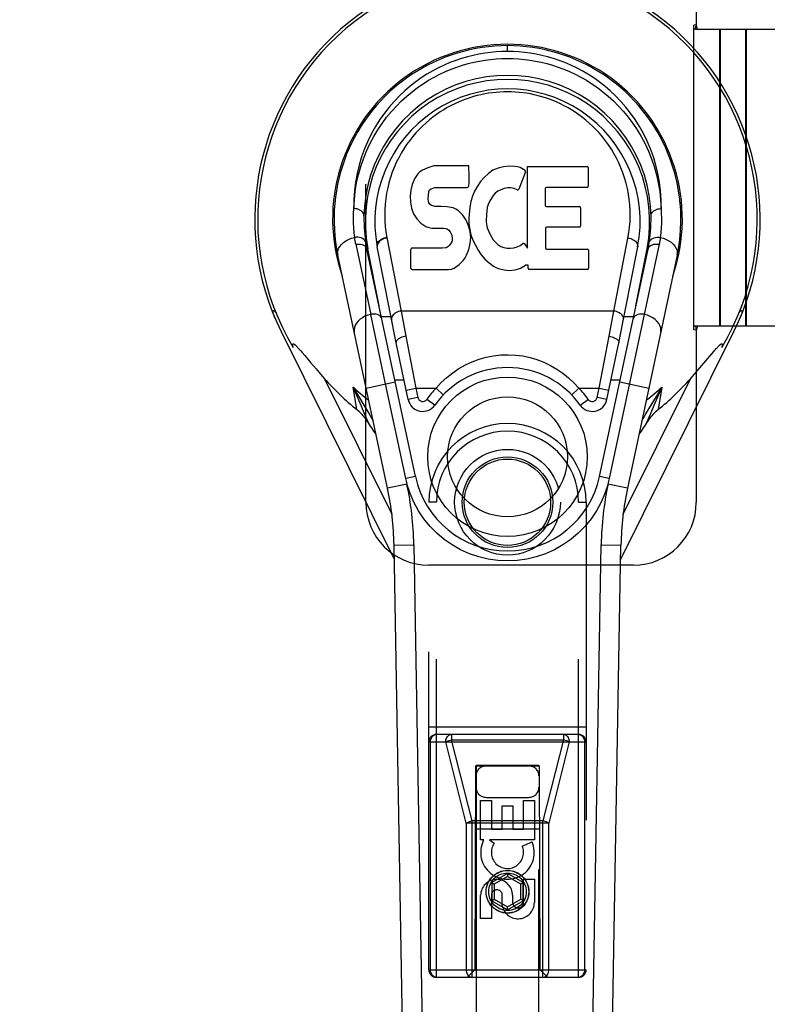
# Model space of a CAD drawing. Header units: inches. Extents: x 0 to 230, y 0 to 149.
# Tile 37 of 92: x 68.16 to 71.13, y 69.69 to 73.6. Entities that reach past the tile are written whole.
import ezdxf

# ---------------------------------------------------------------- set-up
doc = ezdxf.new("R2010")
doc.units = ezdxf.units.IN
doc.header["$LTSCALE"] = 12.635135
doc.header["$MEASUREMENT"] = 0
doc.linetypes.add('HIDDEN', pattern=[0.2, 0.1, -0.1])
doc.linetypes.add('PHANTOM', pattern=[0.8, 0.45, -0.05, 0.1, -0.05, 0.1, -0.05])
doc.layers.get('0').update_dxf_attribs({"linetype": 'CONTINUOUS'})
for name, color, linetype in [('02___PRT_ALL_AXES', 7, 'CONTINUOUS'), ('AVAILABLE_DOOR_SPACE', 7, 'CONTINUOUS'), ('DEFAULT_2', 8, 'HIDDEN'), ('DIMENSIONS', 7, 'CONTINUOUS')]:
    doc.layers.add(name, color=color, linetype=linetype)
doc.styles.get("Standard").update_dxf_attribs({"font": 'arial.ttf'})
doc.dimstyles.new('DIMSTYLE_1', dxfattribs={"dimtxt": 1.013514, "dimasz": 1.351351, "dimexe": 0.09, "dimexo": 0.07, "dimgap": 0.0375, "dimtad": 0, "dimtih": 1, "dimtoh": 1, "dimzin": 4, "dimdsep": 46, "dimtxsty": 'Standard', "dimblk": '_FILLED', "dimblk1": '_FILLED', "dimblk2": '_FILLED', "dimcen": 0.09, "dimazin": 1, "dimtfac": 1, "dimtofl": 0, "dimtmove": 0, "dimatfit": 3, "dimldrblk": '_FILLED', "dimfxl": 1, "dimtolj": 1, "dimtzin": 4, "dimarcsym": 0})

# ---------------------------------------------------------------- blocks, each defined once
blk = doc.blocks.new('_FILLED')
at = {"color": 0, "linetype": 'ByBlock'}
blk.add_solid([(0, 0), (-1, 0.2), (-1, -0.2)], dxfattribs=at)
blk = doc.blocks.new('*D13')
at = {"layer": 'DIMENSIONS', "color": 2, "linetype": 'Continuous'}
for p, q in [((69.2811, 84.0253), (66.6874, 84.0253)), ((72.9061, 84.0253), (75.6088, 84.0253))]:
    blk.add_line(p, q, dxfattribs=at)
at = {"layer": 'DIMENSIONS', "color": 2, "linetype": 'Continuous', "xscale": 1.3513513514, "yscale": 1.3513513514, "zscale": 1.3513513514}
blk.add_blockref('_FILLED', (69.2811, 84.0253), dxfattribs=at)
at = {"layer": 'DIMENSIONS', "color": 2, "linetype": 'Continuous', "xscale": 1.3513513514, "yscale": 1.3513513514, "zscale": 1.3513513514, "rotation": 180}
blk.add_blockref('_FILLED', (72.9061, 84.0253), dxfattribs=at)
at = {"layer": 'DIMENSIONS', "color": 2, "linetype": 'Continuous', "insert": (66.1807, 84.5321), "char_height": 1.01351, "width": 2.754195, "attachment_point": 3, "line_spacing_factor": 0.9}
blk.add_mtext('3.63', dxfattribs=at)

msp = doc.modelspace()

# ---------------------------------------------------------------- linework, layer by layer
at = {"color": 7, "linetype": 'Continuous'}
for p, q in [((70.0936, 73.4766), (70.0936, 73.4997)), ((69.7459, 72.9985), (69.7374, 72.9905)), ((69.7555, 73.005), (69.7459, 72.9985)), ((69.7771, 73.0148), (69.7555, 73.005)), ((69.8005, 73.0221), (69.7771, 73.0148)), ((69.9401, 73.0221), (69.8005, 73.0221)), ((69.9418, 72.9793), (69.9401, 73.0221)), ((70.036, 73.0047), (70.0178, 72.9918)), ((70.0564, 73.0136), (70.036, 73.0047)), ((70.0782, 73.0185), (70.0564, 73.0136)), ((70.1003, 73.0206), (70.0782, 73.0185)), ((70.1229, 73.0202), (70.1003, 73.0206)), ((70.134, 73.0186), (70.1229, 73.0202)), ((70.1445, 73.0152), (70.134, 73.0186)), ((70.1646, 72.998), (70.1384, 72.9298)), ((70.1632, 73.0031), (70.1445, 73.0152)), ((70.1734, 72.6949), (70.1734, 73.0201)), ((70.1734, 73.0201), (70.4102, 73.0201)), ((70.4147, 73.0156), (70.4147, 72.9412)), ((69.7237, 72.9709), (69.7144, 72.9484)), ((69.7374, 72.9905), (69.7237, 72.9709)), ((69.9409, 72.9555), (69.9418, 72.9793)), ((69.9868, 72.9598), (69.9738, 72.9416)), ((70.0015, 72.9765), (69.9868, 72.9598)), ((70.0178, 72.9918), (70.0015, 72.9765)), ((69.7093, 72.925), (69.7075, 72.9013)), ((69.7144, 72.9484), (69.7093, 72.925)), ((69.7792, 72.9046), (69.7813, 72.9197)), ((69.7813, 72.9197), (69.7844, 72.9263)), ((69.7844, 72.9263), (69.7902, 72.9312)), ((69.7902, 72.9312), (69.8045, 72.9356)), ((69.8045, 72.9356), (69.8194, 72.9368)), ((69.8194, 72.9368), (69.9323, 72.9368)), ((69.9323, 72.9368), (69.9379, 72.9373)), ((69.9379, 72.9373), (69.9397, 72.9427)), ((69.9397, 72.9427), (69.9409, 72.9555)), ((69.963, 72.9221), (69.9545, 72.9015)), ((69.9738, 72.9416), (69.963, 72.9221)), ((70.0558, 72.9217), (70.0451, 72.9142)), ((70.0807, 72.9322), (70.0558, 72.9217)), ((70.0935, 72.9355), (70.0807, 72.9322)), ((70.1068, 72.9353), (70.0935, 72.9355)), ((70.12, 72.9322), (70.1068, 72.9353)), ((70.1324, 72.9273), (70.12, 72.9322)), ((70.2435, 72.9323), (70.2435, 72.8648)), ((70.4102, 72.9367), (70.248, 72.9367)), ((69.7075, 72.9013), (69.7083, 72.8774)), ((69.7786, 72.8896), (69.7792, 72.9046)), ((69.7792, 72.882), (69.7786, 72.8896)), ((69.7815, 72.8749), (69.7792, 72.882)), ((69.9484, 72.88), (69.9443, 72.8581)), ((69.9545, 72.9015), (69.9484, 72.88)), ((70.0227, 72.8806), (70.0168, 72.8688)), ((70.0368, 72.9038), (70.0227, 72.8806)), ((70.0451, 72.9142), (70.0368, 72.9038)), ((69.7083, 72.8774), (69.7122, 72.8539)), ((69.7122, 72.8539), (69.7206, 72.8317)), ((69.7861, 72.8689), (69.7815, 72.8749)), ((69.7922, 72.8645), (69.7861, 72.8689)), ((69.8066, 72.8605), (69.7922, 72.8645)), ((69.8307, 72.8612), (69.8066, 72.8605)), ((69.8546, 72.86), (69.8307, 72.8612)), ((69.8781, 72.8549), (69.8546, 72.86)), ((69.889, 72.8501), (69.8781, 72.8549)), ((69.8989, 72.8432), (69.889, 72.8501)), ((69.9161, 72.8264), (69.8989, 72.8432)), ((69.9443, 72.8581), (69.9397, 72.8137)), ((70.013, 72.8562), (70.0098, 72.8294)), ((70.0168, 72.8688), (70.013, 72.8562)), ((70.248, 72.8603), (70.3792, 72.8603)), ((70.3837, 72.8559), (70.3837, 72.7827)), ((69.7206, 72.8317), (69.7334, 72.8115)), ((69.7334, 72.8115), (69.7497, 72.7942)), ((69.9292, 72.8063), (69.9161, 72.8264)), ((69.9386, 72.7842), (69.9292, 72.8063)), ((69.9397, 72.8137), (69.9406, 72.7915)), ((70.0098, 72.8294), (70.0091, 72.8025)), ((70.0091, 72.8025), (70.0104, 72.7893)), ((69.7497, 72.7942), (69.7696, 72.781)), ((69.7696, 72.781), (69.7807, 72.7769)), ((69.7807, 72.7769), (69.7924, 72.7749)), ((69.7924, 72.7749), (69.8399, 72.7744)), ((69.8399, 72.7744), (69.8475, 72.7737)), ((69.8475, 72.7737), (69.8544, 72.7713)), ((69.8544, 72.7713), (69.8605, 72.7667)), ((69.8605, 72.7667), (69.8654, 72.7607)), ((69.8654, 72.7607), (69.8719, 72.7472)), ((69.9448, 72.7611), (69.9386, 72.7842)), ((69.9406, 72.7915), (69.9437, 72.7694)), ((69.9437, 72.7694), (69.9483, 72.7475)), ((69.9474, 72.7372), (69.9448, 72.7611)), ((70.0104, 72.7893), (70.0135, 72.7764)), ((70.0135, 72.7764), (70.0237, 72.7516)), ((70.2447, 72.7738), (70.2447, 72.6962)), ((70.3792, 72.7783), (70.2492, 72.7783)), ((69.6146, 72.738), (69.6718, 72.4454)), ((69.8736, 72.7245), (69.871, 72.7176)), ((69.8719, 72.7472), (69.8743, 72.732)), ((69.8743, 72.732), (69.8736, 72.7245)), ((69.9457, 72.7133), (69.9474, 72.7372)), ((69.9483, 72.7475), (69.9553, 72.7265)), ((69.9553, 72.7265), (69.9767, 72.6872)), ((70.0237, 72.7516), (70.037, 72.7285)), ((70.037, 72.7285), (70.0457, 72.7185)), ((70.5155, 72.4454), (70.5721, 72.7352)), ((69.491, 72.7104), (69.5504, 72.4321)), ((69.7278, 71.7882), (69.5353, 72.6917)), ((69.5835, 72.4654), (69.5392, 72.6925)), ((69.651, 72.3186), (69.5765, 72.6998)), ((69.71, 72.6155), (69.71, 72.6904)), ((69.7738, 72.6954), (69.7145, 72.6948)), ((69.8346, 72.6957), (69.7738, 72.6954)), ((69.8498, 72.6969), (69.8346, 72.6957)), ((69.8562, 72.7003), (69.8498, 72.6969)), ((69.8617, 72.7056), (69.8562, 72.7003)), ((69.871, 72.7176), (69.8617, 72.7056)), ((69.9309, 72.6677), (69.9395, 72.6901)), ((69.9395, 72.6901), (69.9457, 72.7133)), ((69.9767, 72.6872), (69.9893, 72.6688)), ((70.0457, 72.7185), (70.0558, 72.7096)), ((70.0558, 72.7096), (70.067, 72.7022)), ((70.067, 72.7022), (70.0794, 72.6974)), ((70.0794, 72.6974), (70.0926, 72.695)), ((70.0926, 72.695), (70.106, 72.6945)), ((70.106, 72.6945), (70.1191, 72.6965)), ((70.1191, 72.6965), (70.1319, 72.7005)), ((70.1319, 72.7005), (70.144, 72.706)), ((70.144, 72.706), (70.1551, 72.7135)), ((70.1615, 72.7124), (70.1734, 72.6949)), ((70.2492, 72.6918), (70.4108, 72.6918)), ((70.4153, 72.6873), (70.4153, 72.6152)), ((70.4594, 71.7882), (70.652, 72.6917)), ((70.6962, 72.7104), (70.4979, 71.78)), ((70.5362, 72.3186), (70.6108, 72.6998)), ((70.6037, 72.4654), (70.6481, 72.6925)), ((69.6171, 71.7411), (69.4198, 72.6671)), ((69.9018, 72.6301), (69.9188, 72.647)), ((69.9188, 72.647), (69.9255, 72.6569)), ((69.9255, 72.6569), (69.9309, 72.6677)), ((69.9893, 72.6688), (70.0039, 72.6521)), ((70.0039, 72.6521), (70.0204, 72.6371)), ((70.7675, 72.6671), (70.5701, 71.7411)), ((69.7148, 72.6107), (69.8589, 72.6107)), ((69.8589, 72.6107), (69.8708, 72.6123)), ((69.8708, 72.6123), (69.882, 72.6163)), ((69.882, 72.6163), (69.9018, 72.6301)), ((70.0204, 72.6371), (70.0381, 72.6234)), ((70.0381, 72.6234), (70.0479, 72.6183)), ((70.0479, 72.6183), (70.0584, 72.6146)), ((70.0584, 72.6146), (70.0802, 72.609)), ((70.0802, 72.609), (70.1021, 72.6065)), ((70.1021, 72.6065), (70.1243, 72.6096)), ((70.1243, 72.6096), (70.1456, 72.6163)), ((70.1456, 72.6163), (70.1645, 72.628)), ((70.1645, 72.628), (70.1647, 72.6281)), ((70.1753, 72.6281), (70.1647, 72.6281)), ((70.1753, 72.6152), (70.1753, 72.6281)), ((70.4108, 72.6107), (70.1797, 72.6107)), ((69.1645, 72.4314), (69.1643, 72.4321)), ((69.6093, 72.1555), (69.5504, 72.432)), ((69.6307, 72.4224), (69.5927, 72.4224)), ((70.5155, 72.4454), (69.6718, 72.4454)), ((69.6718, 72.4454), (69.6896, 72.3452)), ((70.4976, 72.3452), (70.5155, 72.4454)), ((70.5945, 72.4224), (70.5565, 72.4224)), ((69.1946, 72.3638), (69.6438, 71.4601)), ((69.6896, 72.3452), (69.7295, 72.1392)), ((70.4577, 72.1392), (70.4976, 72.3452)), ((70.5434, 71.4601), (70.9926, 72.3638)), ((69.2626, 72.2979), (69.2657, 72.2945)), ((69.2657, 72.2945), (69.269, 72.2907)), ((69.699, 72.0935), (69.651, 72.3186)), ((70.4882, 72.0935), (70.5362, 72.3186)), ((70.9165, 72.2887), (70.9199, 72.2926)), ((69.269, 72.2907), (69.2726, 72.2866)), ((69.2726, 72.2866), (69.2782, 72.28)), ((69.2782, 72.28), (69.2883, 72.2681)), ((69.2883, 72.2681), (69.3114, 72.2409)), ((70.8658, 72.2291), (70.9051, 72.2754)), ((70.9051, 72.2754), (70.9128, 72.2845)), ((70.9128, 72.2845), (70.9165, 72.2887)), ((69.3114, 72.2409), (69.3329, 72.2157)), ((69.3329, 72.2157), (69.351, 72.1947)), ((70.8501, 72.2108), (70.8658, 72.2291)), ((69.351, 72.1947), (69.3669, 72.1765)), ((69.3669, 72.1765), (69.6341, 71.6389)), ((70.553, 71.6386), (70.8203, 72.1765)), ((70.8203, 72.1765), (70.8362, 72.1947)), ((70.8362, 72.1947), (70.8501, 72.2108)), ((69.4954, 72.054), (69.4804, 72.1426)), ((69.5323, 72.1391), (69.6478, 72.1637)), ((69.6893, 71.78), (69.6093, 72.1555)), ((69.6461, 72.1718), (69.6823, 72.1718)), ((69.691, 72.131), (69.7295, 72.1392)), ((69.7295, 72.1392), (69.8099, 72.1392)), ((69.7295, 72.1392), (69.7375, 72.1017)), ((69.8099, 72.1392), (69.8383, 72.1119)), ((70.3489, 72.1119), (70.3773, 72.1392)), ((70.3773, 72.1392), (70.4577, 72.1392)), ((70.4497, 72.1017), (70.4577, 72.1392)), ((70.4577, 72.1392), (70.4962, 72.131)), ((70.5049, 72.1718), (70.5412, 72.1718)), ((70.5394, 72.1637), (70.6549, 72.1391)), ((70.7069, 72.1426), (70.6749, 72.0696)), ((70.7069, 72.1426), (70.6918, 72.054)), ((69.7375, 72.1017), (69.699, 72.0935)), ((70.4882, 72.0935), (70.4497, 72.1017)), ((69.8049, 72.0716), (69.7728, 72.0944)), ((70.3824, 72.0716), (70.4144, 72.0944)), ((69.5436, 72.0375), (69.5599, 72.0096)), ((70.6274, 72.0096), (70.6436, 72.0375)), ((70.6202, 71.9622), (70.6159, 71.9559)), ((69.7278, 71.7882), (69.6893, 71.78)), ((70.4979, 71.78), (70.4594, 71.7882)), ((69.6954, 71.7578), (69.6171, 71.7411)), ((70.5701, 71.7411), (70.4919, 71.7578)), ((69.6429, 71.5156), (69.7216, 71.517)), ((69.7151, 67.3763), (69.6429, 71.5156)), ((69.7216, 71.517), (69.7821, 68.0525)), ((70.4052, 68.0525), (70.4657, 71.517)), ((70.4657, 71.517), (70.5444, 71.5156)), ((70.4721, 67.3763), (70.5444, 71.5156))]:
    msp.add_line(p, q, dxfattribs=at)
for points in [[(70.0936, 73.4766), (70.0713, 73.4762), (70.0488, 73.475), (70.0261, 73.4729), (70.0033, 73.4699), (69.9803, 73.466), (69.9573, 73.4612), (69.9342, 73.4554), (69.9112, 73.4487), (69.8882, 73.441), (69.8652, 73.4323), (69.8423, 73.4224), (69.8194, 73.4115), (69.7965, 73.3994), (69.7738, 73.3861), (69.7512, 73.3715), (69.7289, 73.3556), (69.7069, 73.3384), (69.6853, 73.3198), (69.6641, 73.2999), (69.6436, 73.2785), (69.6237, 73.2557), (69.6046, 73.2315), (69.5865, 73.2058), (69.5694, 73.1788), (69.5535, 73.1504), (69.5389, 73.1207), (69.5258, 73.0899), (69.5142, 73.058), (69.5044, 73.0251), (69.4964, 72.9915), (69.4902, 72.9573), (69.486, 72.9226), (69.4838, 72.8877), (69.4835, 72.8525)], [(70.7037, 72.8525), (70.7035, 72.8877), (70.7013, 72.9226), (70.697, 72.9573), (70.6909, 72.9915), (70.6828, 73.0251), (70.673, 73.0579), (70.6615, 73.0898), (70.6484, 73.1206), (70.6338, 73.1503), (70.6179, 73.1787), (70.6008, 73.2057), (70.5826, 73.2314), (70.5636, 73.2557), (70.5437, 73.2785), (70.5231, 73.2999), (70.5019, 73.3199), (70.4803, 73.3384), (70.4583, 73.3556), (70.436, 73.3715), (70.4134, 73.3861), (70.3907, 73.3994), (70.3679, 73.4115), (70.345, 73.4224), (70.322, 73.4323), (70.299, 73.441), (70.276, 73.4487), (70.253, 73.4554), (70.2299, 73.4612), (70.2069, 73.466), (70.1839, 73.4699), (70.1611, 73.4729), (70.1384, 73.475), (70.1159, 73.4762), (70.0936, 73.4766)], [(69.4835, 72.8525), (69.4853, 72.8867), (69.4889, 72.9206), (69.4944, 72.9541), (69.5017, 72.987), (69.5108, 73.0192), (69.5214, 73.0506), (69.5336, 73.081), (69.5472, 73.1103), (69.5622, 73.1385), (69.5783, 73.1654), (69.5955, 73.191), (69.6136, 73.2153), (69.6326, 73.2383), (69.6523, 73.2599), (69.6726, 73.2802), (69.6934, 73.2992), (69.7146, 73.3168), (69.7362, 73.3332), (69.7581, 73.3483), (69.7802, 73.3621), (69.8024, 73.3748), (69.8248, 73.3864), (69.8472, 73.3968), (69.8696, 73.4062), (69.8921, 73.4145), (69.9146, 73.4219), (69.9371, 73.4283), (69.9595, 73.4339), (69.9819, 73.4385), (70.0043, 73.4422), (70.0267, 73.4451), (70.049, 73.4471), (70.0713, 73.4484), (70.0936, 73.4488), (70.1159, 73.4484), (70.1383, 73.4471), (70.1606, 73.4451), (70.1829, 73.4422), (70.2053, 73.4385), (70.2278, 73.4338), (70.2502, 73.4283), (70.2727, 73.4219), (70.2952, 73.4145), (70.3177, 73.4062), (70.3401, 73.3968), (70.3625, 73.3863), (70.3849, 73.3748), (70.4071, 73.3621), (70.4292, 73.3482), (70.4511, 73.3331), (70.4727, 73.3168), (70.4939, 73.2991), (70.5147, 73.2802), (70.535, 73.2599), (70.5547, 73.2383), (70.5736, 73.2153), (70.5918, 73.191), (70.609, 73.1654), (70.6251, 73.1384), (70.64, 73.1103), (70.6536, 73.081), (70.6658, 73.0506), (70.6765, 73.0192), (70.6855, 72.987), (70.6928, 72.9541), (70.6983, 72.9206), (70.7019, 72.8868), (70.7037, 72.8525)], [(70.5721, 72.7352), (70.5759, 72.757), (70.5786, 72.7789), (70.5804, 72.8009), (70.5811, 72.8229), (70.5809, 72.8449), (70.5797, 72.8668), (70.5775, 72.8887), (70.5743, 72.9104), (70.5702, 72.9318), (70.5651, 72.9529), (70.559, 72.9741), (70.552, 72.9949), (70.5444, 73.0145), (70.536, 73.0336), (70.5266, 73.0528), (70.5165, 73.0714), (70.5062, 73.0886), (70.4953, 73.1051), (70.4833, 73.1217), (70.4709, 73.1376), (70.4588, 73.1518), (70.4463, 73.1654), (70.4326, 73.1791), (70.4186, 73.1921), (70.4052, 73.2037), (70.3917, 73.2146), (70.3772, 73.2253), (70.3625, 73.2354), (70.3485, 73.2444), (70.3344, 73.2527), (70.3193, 73.2609), (70.3042, 73.2685), (70.2896, 73.2752), (70.2751, 73.2813), (70.26, 73.287), (70.2448, 73.2923), (70.23, 73.2968), (70.2152, 73.3009), (70.1999, 73.3046), (70.1845, 73.3077), (70.1695, 73.3104), (70.1545, 73.3125), (70.1394, 73.3141), (70.1241, 73.3153), (70.1089, 73.3161), (70.0938, 73.3163), (70.0787, 73.3161), (70.0637, 73.3154), (70.0486, 73.3142), (70.0335, 73.3126), (70.0186, 73.3105), (70.0036, 73.3079), (69.9883, 73.3048), (69.973, 73.3011), (69.9583, 73.2971), (69.9435, 73.2926), (69.9284, 73.2874), (69.9133, 73.2817), (69.8988, 73.2757), (69.8843, 73.2691), (69.8693, 73.2616), (69.8544, 73.2536), (69.8404, 73.2454), (69.8265, 73.2366), (69.8118, 73.2265), (69.7972, 73.2158), (69.7836, 73.2051), (69.7702, 73.1935), (69.7561, 73.1805), (69.7424, 73.1669), (69.7297, 73.1533), (69.7175, 73.139), (69.7051, 73.1232), (69.693, 73.1066), (69.6821, 73.0901), (69.6717, 73.073), (69.6615, 73.0544), (69.6519, 73.0352), (69.6435, 73.016), (69.6358, 72.9965), (69.6288, 72.9759), (69.6227, 72.955), (69.6176, 72.9342), (69.6134, 72.9131)], [(69.6134, 72.9131), (69.6101, 72.8915), (69.6078, 72.8696), (69.6064, 72.8476), (69.6061, 72.8256), (69.6067, 72.8036), (69.6083, 72.7816), (69.6109, 72.7598), (69.6146, 72.738)], [(69.4865, 72.7376), (69.4845, 72.7567), (69.4831, 72.7758), (69.4823, 72.795), (69.4821, 72.8141), (69.4825, 72.8333), (69.4835, 72.8525)], [(69.5229, 72.8237), (69.5225, 72.8281), (69.5211, 72.8324), (69.5189, 72.8364), (69.5159, 72.8401), (69.512, 72.8435), (69.5074, 72.8465), (69.5021, 72.849), (69.4963, 72.8508), (69.49, 72.852), (69.4835, 72.8525)], [(70.6643, 72.8237), (70.6647, 72.8281), (70.6661, 72.8324), (70.6683, 72.8364), (70.6713, 72.8401), (70.6752, 72.8435), (70.6798, 72.8465), (70.6851, 72.849), (70.691, 72.8508), (70.6973, 72.852), (70.7037, 72.8525)], [(70.7037, 72.8525), (70.7047, 72.8333), (70.7051, 72.8141), (70.7049, 72.795), (70.7041, 72.7758), (70.7027, 72.7567), (70.7007, 72.7376)], [(69.4198, 72.6671), (69.4189, 72.6759), (69.42, 72.6847), (69.4229, 72.6933), (69.4275, 72.7016), (69.4339, 72.7096), (69.4419, 72.7171), (69.4514, 72.7239), (69.4621, 72.7297), (69.474, 72.7343), (69.4865, 72.7376)], [(69.4917, 72.7383), (69.4908, 72.7382), (69.4899, 72.7381), (69.4891, 72.738), (69.4882, 72.7379), (69.4874, 72.7378), (69.4865, 72.7376)], [(69.491, 72.7104), (69.4901, 72.7149), (69.4893, 72.7194), (69.4885, 72.724), (69.4878, 72.7285), (69.4871, 72.7331), (69.4865, 72.7376)], [(69.5305, 72.717), (69.5291, 72.7218), (69.5264, 72.7262), (69.5227, 72.73), (69.518, 72.7333), (69.5123, 72.7358), (69.5059, 72.7376), (69.4989, 72.7384), (69.4917, 72.7383)], [(69.5759, 72.7029), (69.5755, 72.7068), (69.576, 72.7107), (69.5771, 72.7145), (69.579, 72.7182), (69.5815, 72.7218), (69.5847, 72.7253), (69.5885, 72.7284), (69.5929, 72.7313), (69.5978, 72.7337), (69.6031, 72.7357), (69.6088, 72.7372), (69.6146, 72.738)], [(69.6151, 72.7352), (69.6096, 72.7344), (69.6042, 72.733), (69.599, 72.7311), (69.5941, 72.7288), (69.5896, 72.726), (69.5857, 72.7228), (69.5824, 72.7193), (69.5797, 72.7156), (69.5777, 72.7117), (69.5765, 72.7077), (69.5761, 72.7037), (69.5765, 72.6998)], [(70.5721, 72.7352), (70.5777, 72.7344), (70.5831, 72.733), (70.5883, 72.7311), (70.5932, 72.7287), (70.5976, 72.726), (70.6015, 72.7228), (70.6049, 72.7193), (70.6075, 72.7156), (70.6095, 72.7117), (70.6107, 72.7077), (70.6111, 72.7037), (70.6108, 72.6998)], [(70.6567, 72.717), (70.6579, 72.7212), (70.6601, 72.7251), (70.663, 72.7286), (70.6667, 72.7316), (70.6711, 72.7342), (70.6762, 72.7363), (70.6818, 72.7377), (70.6879, 72.7384), (70.6943, 72.7384), (70.7007, 72.7376)], [(70.7007, 72.7376), (70.7001, 72.7331), (70.6995, 72.7285), (70.6988, 72.724), (70.698, 72.7194), (70.6971, 72.7149), (70.6962, 72.7104)], [(70.7007, 72.7376), (70.7128, 72.7345), (70.7242, 72.7301), (70.7345, 72.7248), (70.7437, 72.7184), (70.7519, 72.7112), (70.7587, 72.7031), (70.7638, 72.6944), (70.767, 72.6854), (70.7683, 72.6762), (70.7675, 72.6671)], [(69.491, 72.7104), (69.492, 72.7106), (69.493, 72.7108), (69.4939, 72.711), (69.4949, 72.7111), (69.4958, 72.7112), (69.4968, 72.7114)], [(69.4968, 72.7114), (69.5036, 72.7116), (69.5102, 72.7111), (69.5163, 72.7097), (69.5219, 72.7075), (69.5267, 72.7045), (69.5307, 72.7008)], [(69.5307, 72.7008), (69.5336, 72.6965), (69.5353, 72.6917)], [(70.652, 72.6917), (70.6532, 72.6955), (70.6551, 72.699), (70.6577, 72.702)], [(70.6577, 72.702), (70.6609, 72.7048), (70.6647, 72.7071), (70.669, 72.709), (70.6739, 72.7105), (70.6791, 72.7114), (70.6847, 72.7117), (70.6905, 72.7114)], [(70.6905, 72.7114), (70.6919, 72.7112), (70.6933, 72.711), (70.6948, 72.7107), (70.6962, 72.7104)], [(69.1643, 72.4321), (69.1638, 72.4338), (69.1632, 72.4359), (69.1627, 72.4378), (69.1623, 72.4397), (69.162, 72.4414), (69.1619, 72.4429), (69.1619, 72.4442), (69.1621, 72.4454), (69.1625, 72.4462), (69.1632, 72.4467), (69.164, 72.4469), (69.1651, 72.4467), (69.1663, 72.4461), (69.1675, 72.4453), (69.1689, 72.4442), (69.1703, 72.4428), (69.1717, 72.4413), (69.1732, 72.4397)], [(69.1705, 72.416), (69.1693, 72.4189), (69.1682, 72.4217), (69.1671, 72.4243), (69.1662, 72.4268), (69.1653, 72.4292), (69.1645, 72.4314)], [(69.5504, 72.4321), (69.5384, 72.4288), (69.5273, 72.4244), (69.5171, 72.419), (69.508, 72.4127), (69.5, 72.4054), (69.4934, 72.3974), (69.4884, 72.3888), (69.4852, 72.3799), (69.484, 72.3708), (69.4848, 72.3618)], [(69.5561, 72.433), (69.5552, 72.4329), (69.5542, 72.4327), (69.5532, 72.4326), (69.5523, 72.4324), (69.5513, 72.4322), (69.5504, 72.4321)], [(69.5946, 72.4133), (69.593, 72.4179), (69.5903, 72.4221), (69.5865, 72.4257), (69.5819, 72.4288), (69.5763, 72.4311), (69.57, 72.4326), (69.5632, 72.4333), (69.5561, 72.433)], [(69.6718, 72.4454), (69.6662, 72.4446), (69.6609, 72.4432), (69.6559, 72.4414), (69.6512, 72.4392), (69.6468, 72.4365), (69.6429, 72.4335), (69.6395, 72.43), (69.6367, 72.4263), (69.6346, 72.4223), (69.6333, 72.4183), (69.6328, 72.4141), (69.6331, 72.41)], [(70.5541, 72.41), (70.5545, 72.414), (70.554, 72.4179), (70.5529, 72.4217), (70.5511, 72.4254), (70.5485, 72.4291), (70.5453, 72.4325), (70.5415, 72.4358), (70.5371, 72.4386), (70.5322, 72.4411), (70.5269, 72.4431), (70.5213, 72.4445), (70.5155, 72.4454)], [(70.5972, 72.4224), (70.5943, 72.4181), (70.5926, 72.4133)], [(70.6311, 72.433), (70.6243, 72.4333), (70.6177, 72.4327), (70.6116, 72.4313), (70.6061, 72.4291), (70.6012, 72.4261), (70.5972, 72.4224)], [(70.6369, 72.4321), (70.6359, 72.4322), (70.635, 72.4324), (70.634, 72.4326), (70.6331, 72.4327), (70.6321, 72.4329), (70.6311, 72.433)], [(70.7024, 72.3618), (70.7033, 72.3705), (70.7022, 72.3792), (70.6994, 72.3877), (70.6948, 72.396), (70.6886, 72.404), (70.6808, 72.4114), (70.6715, 72.4182), (70.6609, 72.424), (70.6493, 72.4287), (70.6369, 72.4321)], [(71.0141, 72.4397), (71.0156, 72.4414), (71.0171, 72.4429), (71.0185, 72.4443), (71.0199, 72.4454), (71.0212, 72.4463), (71.0224, 72.4468), (71.0234, 72.4469), (71.0243, 72.4466), (71.0249, 72.4459), (71.0252, 72.4449), (71.0254, 72.4434), (71.0253, 72.4418), (71.025, 72.4399), (71.0246, 72.4378), (71.024, 72.4356), (71.0233, 72.4333)], [(71.0233, 72.4333), (71.0225, 72.4308), (71.0216, 72.4281), (71.0205, 72.4253), (71.0194, 72.4224), (71.0181, 72.4193), (71.0167, 72.416)], [(69.6896, 72.3452), (69.6843, 72.3442), (69.679, 72.3428), (69.674, 72.3411), (69.6692, 72.3392), (69.6649, 72.3369), (69.661, 72.3346), (69.6577, 72.332), (69.6549, 72.3293), (69.6529, 72.3266), (69.6515, 72.3239), (69.6509, 72.3212), (69.651, 72.3186)], [(70.4976, 72.3452), (70.503, 72.3442), (70.5082, 72.3428), (70.5133, 72.3411), (70.518, 72.3392), (70.5224, 72.3369), (70.5263, 72.3346), (70.5296, 72.332), (70.5323, 72.3293), (70.5344, 72.3266), (70.5357, 72.3239), (70.5363, 72.3212), (70.5362, 72.3186)], [(69.2421, 72.301), (69.2418, 72.3026), (69.2415, 72.3041), (69.2412, 72.3056), (69.241, 72.307), (69.2409, 72.3084), (69.2408, 72.3097), (69.2407, 72.3109), (69.2408, 72.312), (69.241, 72.3131), (69.2413, 72.314), (69.2418, 72.3146), (69.2424, 72.3151), (69.2432, 72.3151), (69.2441, 72.3149), (69.2451, 72.3145), (69.2461, 72.314), (69.2471, 72.3133), (69.2481, 72.3125), (69.2491, 72.3117), (69.2502, 72.3108), (69.2513, 72.3098), (69.2524, 72.3087), (69.2535, 72.3076), (69.2547, 72.3064), (69.2559, 72.3052), (69.2572, 72.3039), (69.2585, 72.3025), (69.2598, 72.3011), (69.2612, 72.2995), (69.2626, 72.2979)], [(70.9199, 72.2926), (70.9231, 72.2962), (70.9246, 72.2979), (70.9261, 72.2995), (70.9275, 72.3011), (70.9288, 72.3025), (70.9301, 72.3039), (70.9313, 72.3052), (70.9325, 72.3064), (70.9337, 72.3076), (70.9349, 72.3087), (70.936, 72.3098), (70.9371, 72.3108), (70.9381, 72.3117), (70.9392, 72.3125), (70.9402, 72.3133), (70.9412, 72.314), (70.9422, 72.3145), (70.9431, 72.3149), (70.944, 72.3151), (70.9448, 72.3151), (70.9455, 72.3146), (70.946, 72.314), (70.9463, 72.3131), (70.9465, 72.312), (70.9465, 72.3109), (70.9465, 72.3097), (70.9464, 72.3084), (70.9462, 72.307), (70.946, 72.3056), (70.9458, 72.3041), (70.9455, 72.3026), (70.9451, 72.301)], [(69.8099, 72.1392), (69.8307, 72.1612), (69.8527, 72.1815), (69.8761, 72.1999), (69.9008, 72.2165), (69.9266, 72.2311), (69.9533, 72.2436), (69.9808, 72.2538), (70.0089, 72.2618), (70.0378, 72.2676), (70.0671, 72.271), (70.0962, 72.272), (70.1253, 72.2706), (70.1544, 72.2668), (70.1831, 72.2607), (70.2108, 72.2523), (70.2378, 72.2419), (70.264, 72.2293), (70.2891, 72.2148), (70.313, 72.1985), (70.3357, 72.1805), (70.3571, 72.1607), (70.3773, 72.1392)], [(69.4804, 72.1426), (69.5234, 72.0713), (69.5436, 72.0375)], [(69.5416, 72.0007), (69.5274, 72.0347), (69.5124, 72.0696), (69.4804, 72.1426)], [(70.6436, 72.0375), (70.6638, 72.0713), (70.685, 72.1063), (70.7069, 72.1426)], [(70.6749, 72.0696), (70.6598, 72.0347), (70.6457, 72.0007)], [(69.5416, 72.0007), (69.5376, 72.0068), (69.5336, 72.0127), (69.5294, 72.0185), (69.525, 72.0241), (69.5205, 72.0295), (69.5159, 72.0348), (69.5111, 72.0399), (69.5061, 72.0448), (69.5008, 72.0495), (69.4954, 72.054)], [(70.6918, 72.054), (70.6864, 72.0495), (70.6811, 72.0448), (70.6761, 72.0398), (70.6712, 72.0346), (70.6665, 72.0293), (70.662, 72.0238), (70.6577, 72.0182), (70.6535, 72.0125), (70.6495, 72.0067), (70.6457, 72.0007)], [(69.5713, 71.9559), (69.567, 71.9623), (69.5627, 71.9686), (69.5584, 71.975), (69.5541, 71.9814), (69.5499, 71.9878), (69.5457, 71.9943), (69.5416, 72.0007)], [(70.6457, 72.0007), (70.6415, 71.9943), (70.6373, 71.9878), (70.6331, 71.9813), (70.6288, 71.9749), (70.6245, 71.9685), (70.6202, 71.9622)], [(69.6954, 71.7578), (69.6936, 71.7633), (69.692, 71.7688), (69.6906, 71.7744), (69.6893, 71.78)], [(70.0936, 71.4528), (70.0548, 71.4547), (70.0166, 71.46), (69.9791, 71.469), (69.9426, 71.4814), (69.9075, 71.4971), (69.874, 71.516), (69.8424, 71.5379), (69.813, 71.5626), (69.786, 71.59), (69.7617, 71.6198), (69.7402, 71.6517), (69.7218, 71.6856), (69.7065, 71.7211), (69.6943, 71.7582)], [(70.493, 71.7582), (70.4808, 71.7211), (70.4655, 71.6856), (70.447, 71.6517), (70.4256, 71.6198), (70.4012, 71.59), (70.3742, 71.5626), (70.3448, 71.5379), (70.3133, 71.516), (70.2798, 71.4971), (70.2446, 71.4814), (70.2081, 71.469), (70.1706, 71.46), (70.1325, 71.4547), (70.0936, 71.4528)], [(70.4979, 71.78), (70.4966, 71.7744), (70.4952, 71.7688), (70.4936, 71.7633), (70.4919, 71.7578)]]:
    msp.add_lwpolyline(points, dxfattribs=at)
for radius in [0.3169, 0.2382]:
    msp.add_circle((70.0936, 71.8662), radius, dxfattribs=at)
for centre, radius, start, end in [((70.0936, 72.8107), 1.0039, 333.5698, 206.4302), ((70.0936, 72.8107), 0.9924, 329.0941, 210.9059), ((70.0936, 72.8107), 0.6947, 340.8981, 199.1019), ((70.0936, 72.8107), 0.689, 347.9703, 192.0297), ((70.0936, 72.8107), 0.5709, 347.9703, 192.0297), ((70.0936, 72.8009), 0.5269, 348.9402, 191.0594), ((70.1604, 72.9996), 0.00448, 339.0016, 51.8729), ((70.4102, 73.0156), 0.00448, 0, 90), ((70.1342, 72.9314), 0.00448, 246.1578, 339.0016), ((70.248, 72.9323), 0.00448, 90, 180), ((70.4102, 72.9412), 0.00448, 270, 360), ((70.248, 72.8648), 0.00448, 180, 270), ((70.3792, 72.8559), 0.00448, 0, 90), ((70.2492, 72.7738), 0.00448, 90, 180), ((70.3792, 72.7827), 0.00448, 270, 360), ((69.7145, 72.6904), 0.00448, 90, 180.0119), ((70.1578, 72.7099), 0.00448, 34.0893, 127.3444), ((70.2492, 72.6962), 0.00448, 180, 270), ((70.4108, 72.6873), 0.00448, 0, 90), ((69.7148, 72.6155), 0.00483, 180, 270), ((70.1797, 72.6152), 0.00448, 180, 270), ((70.4108, 72.6152), 0.00448, 270, 360), ((70.0936, 71.8662), 0.3543, 35.4237, 144.5763), ((70.0936, 72.8107), 0.9646, 221.1123, 231.6699), ((70.0936, 72.8107), 0.9646, 308.3301, 318.8877), ((70.0936, 72.8107), 0.9069, 227.4534, 232.5597), ((70.0936, 71.8662), 0.3937, 136.101, 144.5763), ((70.0936, 71.8662), 0.3937, 35.4237, 43.899), ((70.0936, 72.8107), 0.9069, 307.4403, 312.5466), ((69.7568, 72.1058), 0.0197, 192.0297, 324.5763), ((70.4305, 72.1058), 0.0197, 215.4237, 347.9703), ((69.7568, 72.1058), 0.0591, 192.0297, 324.5763), ((70.4305, 72.1058), 0.0591, 215.4237, 347.9703), ((70.0936, 71.8662), 0.374, 192.0297, 347.9703), ((68.4619, 71.495), 1.2598, 1, 12.0588), ((71.7253, 71.495), 1.2598, 167.9412, 179), ((68.4619, 71.495), 1.1811, 1, 12.0297), ((71.7253, 71.495), 1.1811, 167.9703, 179)]:
    msp.add_arc(centre, radius, start, end, dxfattribs=at)
msp.add_ellipse((70.0936, 72.8008), major_axis=(0, 0.565), ratio=0.999848, start_param=-1.76365, end_param=1.76365, dxfattribs=at)
at = {"layer": '02___PRT_ALL_AXES', "color": 8, "linetype": 'HIDDEN'}
for p, q in [((69.987, 70.3442), (69.987, 70.5003)), ((69.987, 70.5003), (70.0295, 70.5003)), ((70.0295, 70.5003), (70.0295, 70.3868)), ((70.1578, 70.3868), (70.1578, 70.5003)), ((70.1578, 70.5003), (70.2003, 70.5003)), ((70.2003, 70.5003), (70.2003, 70.3442)), ((70.0729, 70.3868), (70.0729, 70.479)), ((70.0729, 70.479), (70.1154, 70.479)), ((70.1154, 70.479), (70.1154, 70.3868)), ((70.0295, 70.3868), (70.0729, 70.3868)), ((70.1154, 70.3868), (70.1578, 70.3868)), ((69.9993, 70.3442), (69.987, 70.3442)), ((69.9975, 70.3407), (69.9993, 70.3442)), ((70.0227, 70.3442), (70.0412, 70.3312)), ((70.2003, 70.3442), (70.0227, 70.3442)), ((70.1522, 70.3198), (70.1913, 70.3368)), ((70.1578, 70.0955), (70.1578, 70.1879)), ((70.1578, 70.1879), (70.2003, 70.1879)), ((70.2003, 70.1879), (70.2003, 70.0955)), ((69.987, 70.0316), (69.987, 70.1241)), ((70.0295, 70.1241), (70.0295, 70.0316)), ((70.073, 70.0817), (70.073, 70.128)), ((70.114, 70.1241), (70.114, 70.0956)), ((70.0295, 70.0316), (69.987, 70.0316))]:
    msp.add_line(p, q, dxfattribs=at)
for centre, radius in [((70.0936, 71.6857), 0.1715), ((70.0936, 70.1382), 0.085)]:
    msp.add_circle(centre, radius, dxfattribs=at)
for centre, radius, start, end in [((70.0935, 70.2944), 0.1065, 154.2636, 23.4027), ((70.0935, 70.2944), 0.0639, 144.8895, 23.4026), ((70.0505, 70.1241), 0.0635, 0, 180), ((70.0514, 70.1241), 0.0219, 10.307, 180), ((70.1359, 70.0954), 0.0644, 192.2995, 0.0775), ((70.1359, 70.0955), 0.0219, 179.9011, 360)]:
    msp.add_arc(centre, radius, start, end, dxfattribs=at)
at = {"layer": 'AVAILABLE_DOOR_SPACE', "color": 4, "linetype": 'PHANTOM'}
msp.add_arc((70.0936, 72.8107), 5.55, 180, 261.5819, dxfattribs=at)
at = {"layer": 'DEFAULT_2', "color": 8, "linetype": 'HIDDEN'}
for p, q in [((69.5311, 71.6857), (69.5311, 73.9357)), ((70.8436, 73.9357), (70.8436, 73.5825)), ((70.8436, 73.5825), (70.8332, 73.5807)), ((70.8406, 73.5657), (70.8436, 73.5825)), ((70.848, 73.5657), (70.8436, 73.5825)), ((70.8332, 72.3707), (70.8332, 73.5807)), ((70.8406, 73.5657), (70.8332, 73.5657)), ((70.8406, 73.5657), (71.1616, 73.5657)), ((70.9371, 72.3857), (70.9371, 73.5657)), ((70.9384, 73.5657), (70.9384, 72.3857)), ((71.041, 72.3857), (71.041, 73.5657)), ((71.0423, 73.5657), (71.0423, 72.3857)), ((70.8406, 72.3857), (70.8332, 72.3857)), ((70.8436, 72.3689), (70.8332, 72.3707)), ((71.1616, 72.3857), (70.8406, 72.3857)), ((70.8406, 72.3857), (70.8436, 72.3689)), ((70.848, 72.3857), (70.8436, 72.3689)), ((70.8436, 72.3689), (70.8436, 71.6857)), ((69.7811, 69.8282), (69.7811, 71.6857)), ((69.8111, 71.6857), (69.7811, 71.6857)), ((69.8111, 69.7982), (69.8111, 71.6857)), ((70.3761, 69.7982), (70.3761, 71.6857)), ((70.3761, 71.6857), (70.4061, 71.6857)), ((70.4061, 71.6857), (70.4061, 69.8282)), ((70.5936, 71.4357), (69.7811, 71.4357)), ((69.7811, 70.7932), (70.4061, 70.7932)), ((69.7811, 70.7332), (70.4061, 70.7332)), ((69.788, 69.8282), (69.788, 70.7332)), ((70.3761, 70.7632), (69.8111, 70.7632)), ((69.9296, 70.4107), (69.8482, 70.7332)), ((69.8713, 70.7632), (69.8713, 70.7419)), ((69.8713, 70.7419), (70.3159, 70.7419)), ((69.9527, 70.4195), (69.8713, 70.7419)), ((70.3159, 70.7419), (70.2345, 70.4195)), ((70.339, 70.7332), (70.2576, 70.4107)), ((70.3159, 70.7632), (70.3159, 70.7419)), ((70.3992, 70.7332), (70.3992, 69.8282)), ((69.9671, 70.6382), (69.9636, 69.8282)), ((69.9671, 70.6382), (70.2201, 70.6382)), ((69.9686, 70.64), (69.9686, 38.6382)), ((70.2186, 70.64), (69.9686, 70.64)), ((70.2186, 70.6368), (69.9686, 70.6368)), ((70.2186, 38.6382), (70.2186, 70.64)), ((70.2236, 69.8282), (70.2201, 70.6382)), ((70.0086, 70.5132), (70.1786, 70.5132)), ((69.9527, 69.7982), (69.9527, 70.4195)), ((70.2345, 70.4195), (69.9527, 70.4195)), ((70.2345, 69.7982), (70.2345, 70.4195)), ((69.9296, 70.4107), (69.9296, 69.8282)), ((70.2576, 70.4107), (69.9296, 70.4107)), ((69.966, 70.3882), (70.2212, 70.3882)), ((70.2576, 69.8282), (70.2576, 70.4107)), ((70.0936, 70.2107), (70.0311, 70.1746)), ((70.0936, 70.1991), (70.0411, 70.1688)), ((70.1561, 70.1746), (70.0936, 70.2107)), ((70.0936, 70.2107), (70.0936, 70.1991)), ((70.1461, 70.1688), (70.0936, 70.1991)), ((70.0311, 70.1746), (70.0411, 70.1688)), ((70.0311, 70.1746), (70.0311, 70.1024)), ((70.0411, 70.1688), (70.0411, 70.1082)), ((70.1561, 70.1746), (70.1461, 70.1688)), ((70.1461, 70.1082), (70.1461, 70.1688)), ((70.1561, 70.1024), (70.1561, 70.1746)), ((70.0311, 70.1024), (70.0411, 70.1082)), ((70.0311, 70.1024), (70.0936, 70.0663)), ((70.0411, 70.1082), (70.0936, 70.0779)), ((70.0936, 70.0779), (70.1461, 70.1082)), ((70.0936, 70.0663), (70.1561, 70.1024)), ((70.1561, 70.1024), (70.1461, 70.1082)), ((70.0936, 70.0663), (70.0936, 70.0779)), ((69.7811, 69.8282), (70.4061, 69.8282)), ((69.9636, 69.8282), (69.9336, 69.7982)), ((70.2236, 69.8282), (70.2536, 69.7982)), ((70.3761, 69.7982), (69.8111, 69.7982))]:
    msp.add_line(p, q, dxfattribs=at)
for points in [[(69.788, 70.7332), (69.7883, 70.7379), (69.7892, 70.7425), (69.7905, 70.7468), (69.7924, 70.7508), (69.7948, 70.7544), (69.7975, 70.7575), (69.8006, 70.7599), (69.804, 70.7617), (69.8075, 70.7628), (69.8111, 70.7632)], [(69.8482, 70.7332), (69.8485, 70.7379), (69.8493, 70.7425), (69.8507, 70.7468), (69.8526, 70.7508), (69.855, 70.7544), (69.8577, 70.7575), (69.8608, 70.7599), (69.8642, 70.7617), (69.8677, 70.7628), (69.8713, 70.7632)], [(69.8482, 70.7332), (69.8512, 70.7349), (69.8546, 70.7365), (69.8584, 70.7381), (69.8625, 70.7395), (69.8669, 70.7408), (69.8713, 70.7419)], [(70.3159, 70.7632), (70.3196, 70.7628), (70.3231, 70.7617), (70.3264, 70.7599), (70.3295, 70.7575), (70.3323, 70.7544), (70.3346, 70.7508), (70.3365, 70.7468), (70.3379, 70.7425), (70.3388, 70.7379), (70.339, 70.7332)], [(70.339, 70.7332), (70.3361, 70.7349), (70.3327, 70.7365), (70.3288, 70.7381), (70.3247, 70.7395), (70.3204, 70.7408), (70.3159, 70.7419)], [(70.3761, 70.7632), (70.3797, 70.7628), (70.3833, 70.7617), (70.3866, 70.7599), (70.3897, 70.7575), (70.3925, 70.7544), (70.3948, 70.7508), (70.3967, 70.7468), (70.3981, 70.7425), (70.3989, 70.7379), (70.3992, 70.7332)], [(69.9296, 70.4107), (69.9326, 70.4124), (69.936, 70.414), (69.9399, 70.4156), (69.944, 70.417), (69.9483, 70.4183), (69.9527, 70.4195)], [(70.2576, 70.4107), (70.2546, 70.4124), (70.2512, 70.414), (70.2474, 70.4156), (70.2433, 70.417), (70.2389, 70.4183), (70.2345, 70.4195)], [(69.8111, 69.7982), (69.8075, 69.7986), (69.804, 69.7997), (69.8006, 69.8015), (69.7975, 69.8039), (69.7948, 69.807), (69.7924, 69.8106), (69.7905, 69.8146), (69.7892, 69.8189), (69.7883, 69.8235), (69.788, 69.8282)], [(69.9296, 69.8282), (69.9299, 69.8235), (69.9308, 69.8189), (69.9321, 69.8146), (69.934, 69.8106), (69.9364, 69.807), (69.9391, 69.8039), (69.9422, 69.8015), (69.9456, 69.7997), (69.9491, 69.7986), (69.9527, 69.7982)], [(70.2345, 69.7982), (70.2381, 69.7986), (70.2417, 69.7997), (70.245, 69.8015), (70.2481, 69.8039), (70.2509, 69.807), (70.2532, 69.8106), (70.2551, 69.8146), (70.2565, 69.8189), (70.2573, 69.8235), (70.2576, 69.8282)], [(70.3992, 69.8282), (70.3989, 69.8235), (70.3981, 69.8189), (70.3967, 69.8146), (70.3948, 69.8106), (70.3925, 69.807), (70.3897, 69.8039), (70.3866, 69.8015), (70.3833, 69.7997), (70.3797, 69.7986), (70.3761, 69.7982)]]:
    msp.add_lwpolyline(points, dxfattribs=at)
for centre, radius in [((70.0936, 71.6857), 0.21), ((70.0936, 71.6857), 0.18), ((70.0936, 70.1382), 0.0845), ((70.0936, 70.1382), 0.0745)]:
    msp.add_circle(centre, radius, dxfattribs=at)
for centre, radius, start, end in [((70.0936, 71.6857), 0.3125, 0, 180), ((70.0936, 71.6857), 0.2825, 0, 180), ((69.7811, 71.6857), 0.25, 180, 270), ((70.5936, 71.6857), 0.25, 270, 360), ((69.8111, 70.7332), 0.03, 90, 180), ((70.3761, 70.7332), 0.03, 0, 90), ((70.0086, 70.5982), 0.04, 90, 180), ((70.1786, 70.5982), 0.04, 0, 90), ((70.0086, 70.5532), 0.04, 180, 270), ((70.1786, 70.5532), 0.04, 270, 360), ((69.8111, 69.8282), 0.03, 180, 270), ((70.3761, 69.8282), 0.03, 270, 360)]:
    msp.add_arc(centre, radius, start, end, dxfattribs=at)

# ---------------------------------------------------------------- dimensions: what is measured, and where the dimension line sits
at = {"layer": 'DIMENSIONS', "color": 2, "linetype": 'Continuous'}
dim = msp.add_linear_dim(base=(72.9061208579, 84.0253218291), p1=(69.2811208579, 106.9356976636), p2=(72.9061208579, 37.6646976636), dimstyle='DIMSTYLE_1', dxfattribs=at)
dim.commit()
dim.dimension.update_dxf_attribs({"geometry": '*D13', "text_midpoint": (64.8022537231, 84.0196718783), "dimtype": 160})

doc.saveas('drawing.dxf')
